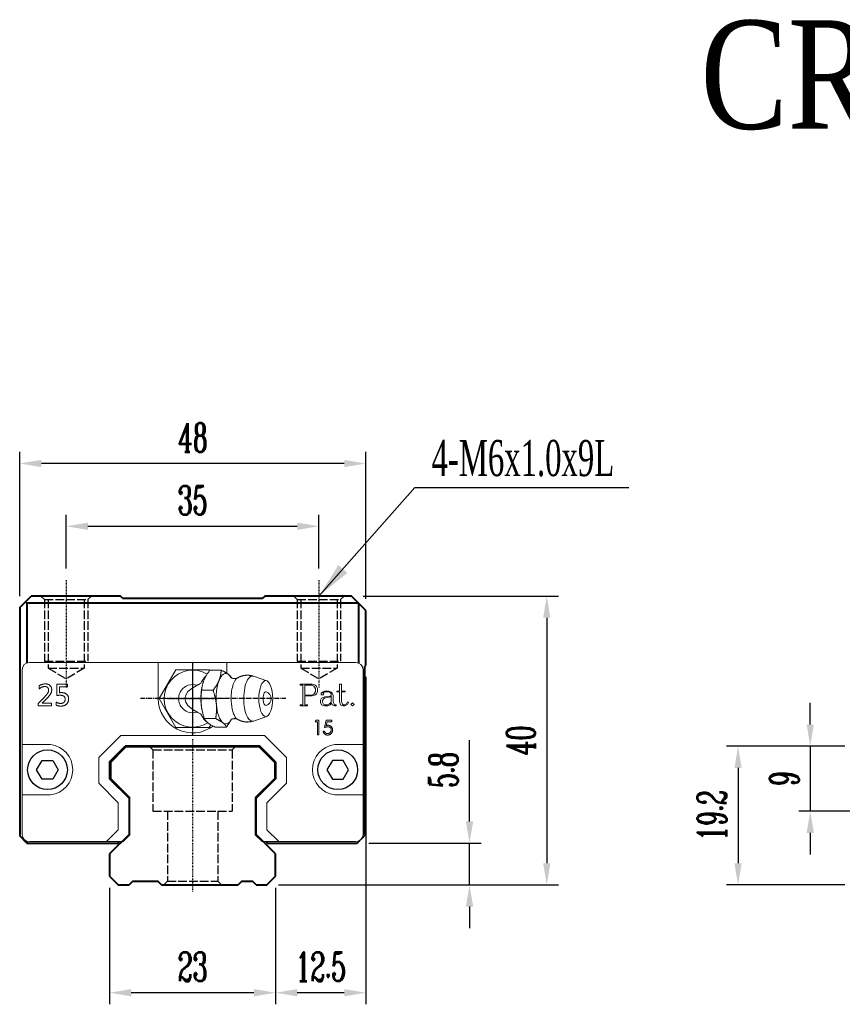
# Model space of a CAD drawing. Extents: x 54 to 390, y 113 to 249.
# Tile 1 of 2: x 54 to 168, y 113 to 249. Entities that reach past the tile are written whole.
import ezdxf

# ---------------------------------------------------------------- set-up
doc = ezdxf.new("R2010")
doc.units = 0
doc.header["$MEASUREMENT"] = 0
doc.header["$PDMODE"] = 2
doc.linetypes.add('ACAD_ISO02W100', pattern=[15, 12, -3])
doc.linetypes.add('CENTER', pattern=[0.95, 0.625, -0.125, 0.075, -0.125])
doc.layers.get('0').update_dxf_attribs({"linetype": 'CONTINUOUS'})
doc.layers.get('DEFPOINTS').update_dxf_attribs({"linetype": 'CONTINUOUS'})
for name, color, linetype, lineweight in [('CENTER', 1, 'CENTER', 25), ('DASH', 2, 'ACAD_ISO02W100', 25), ('DIM', 4, 'CONTINUOUS', 25), ('LINE', 7, 'CONTINUOUS', 40)]:
    doc.layers.add(name, color=color, linetype=linetype, lineweight=lineweight)
doc.layers.add('PV-CFD', color=7, linetype='CONTINUOUS')
doc.styles.get("Standard").update_dxf_attribs({"font": 'romanc.shx', "width": 0.6, "bigfont": 'chineset.shx'})
doc.styles.add('型式1', font='kaiu.ttf', dxfattribs={"width": 0.8})
doc.dimstyles.get("Standard").update_dxf_attribs({"dimscale": 3, "dimtxt": 1, "dimasz": 0.7, "dimexe": 0.3, "dimexo": 0.2, "dimgap": 0.3, "dimtad": 1, "dimdsep": 46, "dimtxsty": 'Standard', "dimcen": 0, "dimclrd": 256, "dimclre": 256, "dimclrt": 256, "dimadec": 0, "dimazin": 0, "dimtfac": 1, "dimtofl": 0, "dimtmove": 0, "dimatfit": 3, "dimfxl": 1, "dimtolj": 1, "dimtzin": 0, "dimlwd": -1, "dimlwe": -1, "dimarcsym": 0})
doc.dimstyles.new('STANDARD$0', dxfattribs={"dimscale": 3, "dimtxt": 1, "dimasz": 0.7, "dimexe": 0.3, "dimexo": 0.2, "dimgap": 0.3, "dimtad": 1, "dimdsep": 46, "dimtxsty": 'Standard', "dimcen": 0, "dimclrd": 256, "dimclre": 256, "dimclrt": 256, "dimadec": 0, "dimazin": 0, "dimtfac": 1, "dimtofl": 0, "dimtmove": 0, "dimatfit": 3, "dimfxl": 1, "dimtolj": 1, "dimtzin": 0, "dimlwd": -1, "dimlwe": -1, "dimarcsym": 0})

# ---------------------------------------------------------------- blocks, each defined once
blk = doc.blocks.new('*D29')
at = {"layer": 'DEFPOINTS', "color": 0, "transparency": 16777216}
for p in [(53.98, 187.92), (53.98, 167.97), (101.93, 167.57)]:
    blk.add_point(p, dxfattribs=at)
at = {"layer": 'DIM', "transparency": 16777216}
for p, q in [((53.98, 169.57), (53.98, 189.52)), ((101.93, 169.17), (101.93, 189.52)), ((98.93, 187.92), (56.98, 187.92))]:
    blk.add_line(p, q, dxfattribs=at)
for points in [[(56.98, 188.42), (56.98, 187.42), (53.98, 187.92)], [(98.93, 187.42), (98.93, 188.42), (101.93, 187.92)]]:
    blk.add_solid(points, dxfattribs=at)
at = {"layer": 'DIM', "transparency": 16777216, "insert": (77.96, 191.52), "char_height": 4, "attachment_point": 5}
blk.add_mtext('\\A1;48', dxfattribs=at)
blk = doc.blocks.new('*D30')
at = {"layer": 'DEFPOINTS', "color": 0, "transparency": 16777216}
for p in [(99.93, 169.57), (88.23, 129.57), (126.98, 129.57)]:
    blk.add_point(p, dxfattribs=at)
at = {"layer": 'DIM', "transparency": 16777216}
for p, q in [((101.53, 169.57), (128.58, 169.57)), ((126.98, 166.57), (126.98, 132.57)), ((89.83, 129.57), (128.58, 129.57))]:
    blk.add_line(p, q, dxfattribs=at)
for points in [[(127.48, 166.57), (126.48, 166.57), (126.98, 169.57)], [(126.48, 132.57), (127.48, 132.57), (126.98, 129.57)]]:
    blk.add_solid(points, dxfattribs=at)
at = {"layer": 'DIM', "transparency": 16777216, "insert": (123.38, 149.57), "char_height": 4, "attachment_point": 5, "rotation": 90}
blk.add_mtext('\\A1;40', dxfattribs=at)
blk = doc.blocks.new('*D31')
at = {"layer": 'DEFPOINTS', "color": 0, "transparency": 16777216}
for p in [(66.43, 130.77), (89.43, 130.77), (66.43, 114.64)]:
    blk.add_point(p, dxfattribs=at)
at = {"layer": 'DIM', "transparency": 16777216}
for p, q in [((66.43, 129.17), (66.43, 113.04)), ((89.43, 129.17), (89.43, 113.04)), ((86.43, 114.64), (69.43, 114.64))]:
    blk.add_line(p, q, dxfattribs=at)
for points in [[(69.43, 115.14), (69.43, 114.14), (66.43, 114.64)], [(86.43, 114.14), (86.43, 115.14), (89.43, 114.64)]]:
    blk.add_solid(points, dxfattribs=at)
at = {"layer": 'DIM', "transparency": 16777216, "insert": (77.93, 118.24), "char_height": 4, "attachment_point": 5}
blk.add_mtext('\\A1;23', dxfattribs=at)
blk = doc.blocks.new('*D32')
at = {"layer": 'DEFPOINTS', "color": 0, "transparency": 16777216}
for p in [(101.93, 159.97), (89.43, 130.77), (89.43, 114.64)]:
    blk.add_point(p, dxfattribs=at)
at = {"layer": 'DIM', "transparency": 16777216}
for p, q in [((101.93, 158.37), (101.93, 113.04)), ((89.43, 129.17), (89.43, 113.04)), ((98.93, 114.64), (92.43, 114.64))]:
    blk.add_line(p, q, dxfattribs=at)
for points in [[(92.43, 115.14), (92.43, 114.14), (89.43, 114.64)], [(98.93, 114.14), (98.93, 115.14), (101.93, 114.64)]]:
    blk.add_solid(points, dxfattribs=at)
at = {"layer": 'DIM', "transparency": 16777216, "insert": (95.68, 118.24), "char_height": 4, "attachment_point": 5}
blk.add_mtext('\\A1;12.5', dxfattribs=at)
blk = doc.blocks.new('*D33')
at = {"layer": 'DEFPOINTS', "color": 0, "transparency": 16777216}
for p in [(100.73, 135.37), (116.28, 135.37), (88.23, 129.57)]:
    blk.add_point(p, dxfattribs=at)
at = {"layer": 'DIM', "transparency": 16777216}
for p, q in [((116.28, 138.37), (116.28, 149.6)), ((102.33, 135.37), (117.88, 135.37)), ((116.28, 129.57), (116.28, 135.37)), ((89.83, 129.57), (117.88, 129.57)), ((116.28, 126.57), (116.28, 123.57))]:
    blk.add_line(p, q, dxfattribs=at)
for points in [[(115.78, 138.37), (116.78, 138.37), (116.28, 135.37)], [(116.78, 126.57), (115.78, 126.57), (116.28, 129.57)]]:
    blk.add_solid(points, dxfattribs=at)
at = {"layer": 'DIM', "transparency": 16777216, "insert": (112.68, 145.48), "char_height": 4, "attachment_point": 5, "rotation": 90}
blk.add_mtext('\\A1;5.8', dxfattribs=at)
blk = doc.blocks.new('*U28')
at = {"layer": 'PV-CFD', "lineweight": 0}
for p, q in [((0, 37.97, 2.52), (0, 38.35, 2.31)), ((0, 38.35, -2.31), (0, 34.35, -4.62)), ((0, 38.35, 2.31), (0, 38.35, -2.31)), ((0, 38.28, 3.1), (0, 38.28, 4.67)), ((0, 36.82, 10.26), (0, 37.45, 8.44)), ((0, 37.12, 1.62), (0, 37.12, 3.19)), ((0, 35.86, 1.29), (0, 36.2, 1.36)), ((0, 34.35, -4.62), (0, 30.35, -2.31)), ((0, 33.19, 1.26), (0, 33.19, 2.83)), ((0, 32.83, 1.29), (0, 32.5, 1.36)), ((0, 31.87, 10.26), (0, 31.24, 8.44)), ((0, 30.35, 2.31), (0, 30.44, 2.36)), ((0, 30.41, 2.38), (0, 30.41, 3.95)), ((0, 30.35, -2.31), (0, 30.35, 2.31))]:
    blk.add_line(p, q, dxfattribs=at)
at = {"layer": 'PV-CFD', "lineweight": 0, "extrusion": (1, 0, 0)}
for centre, radius, start, end in [((34.35, 0), 3.95, 149.2444, 32.1888), ((34.35, 0), 1.95, 161.7439, 18.2561), ((34.35, 9.86), 1, 18.9485, 161.0515)]:
    blk.add_arc(centre, radius, start, end, dxfattribs=at)
for centre, major_axis, start_param, end_param in [((0, 34.35, 4.59), (0, 3.5), 5.993405, 6.890651), ((0, 34.35, 4.59), (0, 3.5), 4.946208, 5.993405), ((0, 34.35, 8.28), (0, 3.13), 4.946208, 6.4146), ((0, 34.35, 1.95), (0, 3), 5.939273, 6.073367), ((0, 34.35, 6.46), (0, 2.94), 4.946208, 6.052618), ((0, 34.35, 6.78), (0, 0, -7.84), 5.617901, 6.94847), ((0, 34.35, 2.28), (0, 3), 4.946208, 5.242468), ((0, 34.35, 10.13), (0, 0.954), 4.946208, 6.413821), ((0, 34.35, 4.59), (0, 3.5), 3.89901, 4.946208), ((0, 34.35, 8.28), (0, 3.13), 3.010177, 4.946208), ((0, 34.35, 2.28), (0, 3), 4.18231, 4.946208), ((0, 34.35, 6.46), (0, 2.94), 3.37216, 4.946208), ((0, 34.35, 10.13), (0, 0.954), 3.010957, 4.946208), ((0, 34.35, 4.59), (0, 3.5), 2.851813, 3.89901), ((0, 34.35, 1.95), (0, 3), 3.294184, 3.485505), ((0, 34.35, 4.59), (0, 3.5), 2.534127, 2.851813)]:
    blk.add_ellipse(centre, major_axis=major_axis, ratio=0.382683, start_param=start_param, end_param=end_param, dxfattribs=at)
blk.add_ellipse((0, 34.35, 10.13), major_axis=(0, 2.5), ratio=0.382683, dxfattribs=at)
at = {"layer": 'PV-CFD', "lineweight": 0}
for points, weights in [([(0, 37.12, 1.62), (0, 37.7, 1.91), (0, 38.28, 3.1)], [1, 1.15470053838, 1]), ([(0, 37.21, 5.36), (0, 37.71, 5.11), (0, 38.28, 4.67)], [1.01402419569, 1.02867276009, 1]), ([(0, 38.28, 4.67), (0, 37.97, 4.55), (0, 37.7, 4.21)], [1, 1.0379548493, 1]), ([(0, 37.7, 4.21), (0, 37.43, 3.86), (0, 37.12, 3.19)], [1, 1.0379548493, 1]), ([(0, 33.19, 1.26), (0, 35.16, 0.99), (0, 37.12, 1.62)], [1, 1.15470053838, 1]), ([(0, 37.12, 3.19), (0, 36.07, 3.37), (0, 35.16, 3.29)], [1, 1.0379548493, 1]), ([(0, 35.16, 3.29), (0, 34.24, 3.2), (0, 33.19, 2.83)], [1, 1.0379548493, 1]), ([(0, 30.41, 2.38), (0, 31.8, 1.37), (0, 33.19, 1.26)], [1, 1.15470053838, 1]), ([(0, 33.19, 2.83), (0, 32.45, 3.41), (0, 31.8, 3.67)], [1, 1.0379548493, 1]), ([(0, 31.8, 3.67), (0, 31.16, 3.93), (0, 30.41, 3.95)], [1, 1.0379548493, 1]), ([(0, 30.99, 4.97), (0, 31.23, 5.28), (0, 31.5, 5.41)], [1, 1.03410419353, 1.00691998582]), ([(0, 30.41, 3.95), (0, 30.72, 4.63), (0, 30.99, 4.97)], [1, 1.0379548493, 1])]:
    blk.add_rational_spline(points, weights, degree=2, dxfattribs=at)
for points, degree, knots in [([(0, 37.6, 2), (0, 37.57, 1.93), (0, 37.51, 1.86), (0, 37.32, 1.67), (0, 37.18, 1.56), (0, 36.84, 1.34), (0, 36.67, 1.24), (0, 36.49, 1.15)], 3, [-0.376952, -0.376952, -0.376952, -0.376952, -0.3332983, -0.3332983, -0.2725144, -0.2725144, -0.2208054, -0.2208054, -0.2208054, -0.2208054]), ([(0, 37.2, 6.2), (0, 37.11, 5.93), (0, 37.15, 5.49), (0, 37.25, 5.31), (0, 37.25, 5.31)], 1, [6.0526182, 6.0526182, 6.2208966, 6.4270338, 6.6227252, 6.6621051, 6.6621051]), ([(0, 36.2, 0.61), (0, 36.26, 0.75), (0, 36.33, 0.88), (0, 36.43, 1.06), (0, 36.46, 1.1), (0, 36.49, 1.15)], 3, [11.3039891, 11.3039891, 11.3039891, 11.3039891, 11.9795988, 11.9795988, 12.2175428, 12.2175428, 12.2175428, 12.2175428]), ([(0, 32.2, 1.15), (0, 32.29, 1), (0, 32.37, 0.86), (0, 32.45, 0.7), (0, 32.47, 0.66), (0, 32.49, 0.61)], 3, [2.7906963, 2.7906963, 2.7906963, 2.7906963, 3.3884522, 3.3884522, 3.630674, 3.630674, 3.630674, 3.630674]), ([(0, 32.2, 1.15), (0, 32.09, 1.21), (0, 31.98, 1.27), (0, 31.68, 1.45), (0, 31.51, 1.56), (0, 31.28, 1.75), (0, 31.21, 1.83), (0, 31.15, 1.9)], 3, [-0.2711885, -0.2711885, -0.2711885, -0.2711885, -0.2312899, -0.2312899, -0.1556643, -0.1556643, -0.1016902, -0.1016902, -0.1016902, -0.1016902]), ([(0, 31.44, 5.31), (0, 31.48, 5.37), (0, 31.58, 5.63), (0, 31.55, 6.07), (0, 31.49, 6.2)], 1, [2.7626728, 2.7626728, 2.9024238, 3.0689854, 3.2751226, 3.3721597, 3.3721597])]:
    blk.add_open_spline(points, degree=degree, knots=knots, dxfattribs=at)
for points in [[(0, 37.2, 6.2), (0, 37.39, 6.57), (0, 37.53, 7.01), (0, 37.59, 7.49), (0, 37.56, 7.98), (0, 37.45, 8.44)], [(0, 31.24, 8.44), (0, 31.13, 7.98), (0, 31.1, 7.49), (0, 31.16, 7.01), (0, 31.3, 6.57), (0, 31.49, 6.2)]]:
    blk.add_open_spline(points, degree=1, dxfattribs=at)
blk = doc.blocks.new('SW_CENTERMARKSYMBOL_2')
at = {"color": 0, "linetype": 'Continuous', "lineweight": 0}
for p, q in [((0, 2.5), (0, 4.45)), ((0, 0), (0, 2.5)), ((-2.5, 0), (-4.45, 0)), ((0, 0), (-2.5, 0)), ((0, 0), (0, -2.5)), ((0, 0), (2.5, 0)), ((2.5, 0), (4.45, 0)), ((0, -2.5), (0, -4.45))]:
    blk.add_line(p, q, dxfattribs=at)
blk = doc.blocks.new('*D37')
at = {"layer": 'DEFPOINTS', "color": 0, "transparency": 16777216}
for p in [(169.87, 148.77), (153.47, 129.57), (169.87, 129.57)]:
    blk.add_point(p, dxfattribs=at)
at = {"layer": 'DIM', "transparency": 16777216}
for p, q in [((168.27, 148.77), (151.87, 148.77)), ((153.47, 145.77), (153.47, 132.57)), ((168.27, 129.57), (151.87, 129.57))]:
    blk.add_line(p, q, dxfattribs=at)
for points in [[(153.97, 145.77), (152.97, 145.77), (153.47, 148.77)], [(152.97, 132.57), (153.97, 132.57), (153.47, 129.57)]]:
    blk.add_solid(points, dxfattribs=at)
at = {"layer": 'DIM', "transparency": 16777216, "insert": (149.87, 139.17), "char_height": 4, "attachment_point": 5, "rotation": 90}
blk.add_mtext('\\A1;19.2', dxfattribs=at)
blk = doc.blocks.new('*D38')
at = {"layer": 'DEFPOINTS', "color": 0, "transparency": 16777216}
for p in [(169.87, 148.77), (163.47, 139.77), (184.37, 139.77)]:
    blk.add_point(p, dxfattribs=at)
at = {"layer": 'DIM', "transparency": 16777216}
for p, q in [((163.47, 151.77), (163.47, 154.77)), ((168.27, 148.77), (161.87, 148.77)), ((163.47, 148.77), (163.47, 139.77)), ((182.77, 139.77), (161.87, 139.77)), ((163.47, 136.77), (163.47, 133.77))]:
    blk.add_line(p, q, dxfattribs=at)
for points in [[(162.97, 151.77), (163.97, 151.77), (163.47, 148.77)], [(163.97, 136.77), (162.97, 136.77), (163.47, 139.77)]]:
    blk.add_solid(points, dxfattribs=at)
at = {"layer": 'DIM', "transparency": 16777216, "insert": (159.87, 144.27), "char_height": 4, "attachment_point": 5, "rotation": 90}
blk.add_mtext('\\A1;9', dxfattribs=at)
blk = doc.blocks.new('*D39')
at = {"layer": 'DEFPOINTS', "color": 0, "transparency": 16777216}
for p in [(95.43, 179.23), (60.43, 171.78), (95.43, 171.78)]:
    blk.add_point(p, dxfattribs=at)
at = {"layer": 'DIM', "transparency": 16777216}
for p, q in [((60.43, 173.38), (60.43, 180.83)), ((95.43, 173.38), (95.43, 180.83)), ((63.43, 179.23), (92.43, 179.23))]:
    blk.add_line(p, q, dxfattribs=at)
for points in [[(63.43, 179.73), (63.43, 178.73), (60.43, 179.23)], [(92.43, 178.73), (92.43, 179.73), (95.43, 179.23)]]:
    blk.add_solid(points, dxfattribs=at)
at = {"layer": 'DIM', "transparency": 16777216, "insert": (77.93, 182.83), "char_height": 4, "attachment_point": 5}
blk.add_mtext('\\A1;35', dxfattribs=at)

msp = doc.modelspace()

# ---------------------------------------------------------------- linework, layer by layer
at = {"color": 7, "linetype": 'Continuous', "lineweight": 15}
for p, q in [((55.3299, 160.3673), (73.1799, 160.3673)), ((73.1799, 155.3673), (73.1799, 160.3673)), ((73.1799, 160.3673), (82.6799, 160.3673)), ((82.6799, 160.3673), (100.5299, 160.3673)), ((82.6799, 160.3673), (82.6799, 158.8773)), ((54.3299, 136.5673), (54.3299, 159.3673)), ((101.5299, 159.3673), (101.5299, 136.5673)), ((56.6958, 156.6996), (56.6958, 157.1386)), ((59.1104, 157.3673), (60.6104, 157.3673)), ((59.1104, 155.8015), (59.1104, 157.3673)), ((59.5128, 157.0014), (59.5128, 156.1868)), ((60.6104, 157.0014), (59.5128, 157.0014)), ((60.6104, 157.3673), (60.6104, 157.0014)), ((92.8134, 157.3673), (94.4827, 157.3673)), ((92.8134, 157.2312), (92.8134, 157.3673)), ((93.1884, 157.2312), (92.8134, 157.2312)), ((93.1884, 154.5033), (93.1884, 157.2312)), ((93.4811, 157.2169), (93.4811, 155.8604)), ((94.4506, 157.2169), (93.4811, 157.2169)), ((94.6982, 157.0929), (94.4506, 157.2169)), ((94.4827, 157.3673), (94.9314, 157.2146)), ((94.8199, 156.9717), (94.6982, 157.0929)), ((94.9445, 156.7253), (94.8199, 156.9717)), ((94.9314, 157.2146), (95.0943, 157.0552)), ((95.0943, 157.0552), (95.2372, 156.7608)), ((98.2702, 157.3673), (98.5628, 157.3673)), ((98.2702, 156.4161), (98.2702, 157.3673)), ((98.5628, 157.3673), (98.5628, 156.4161)), ((56.5494, 154.7103), (57.4126, 155.5763)), ((93.4811, 155.8604), (94.4512, 155.8604)), ((93.4811, 155.7318), (93.4811, 154.5033)), ((94.4804, 155.7318), (93.4811, 155.7318)), ((94.4512, 155.8604), (94.6976, 155.9839)), ((94.9291, 155.8839), (94.4804, 155.7318)), ((94.6976, 155.9839), (94.8194, 156.1051)), ((94.8194, 156.1051), (94.9445, 156.352)), ((95.0943, 156.0445), (94.9291, 155.8839)), ((94.9445, 156.352), (94.9445, 156.7253)), ((95.2372, 156.3372), (95.0943, 156.0445)), ((95.2372, 156.7608), (95.2372, 156.3372)), ((95.6195, 155.1356), (95.7745, 155.4483)), ((95.7419, 156.1028), (95.9054, 156.2703)), ((95.7419, 155.8701), (95.7419, 156.1028)), ((96.0489, 155.8701), (95.7419, 155.8701)), ((95.7745, 155.4483), (96.2181, 155.5957)), ((95.9054, 156.2703), (96.2021, 156.4161)), ((96.0226, 156.164), (95.9695, 156.1131)), ((95.9695, 156.1131), (96.0489, 156.1131)), ((96.2546, 156.2817), (96.0226, 156.164)), ((96.2644, 155.4557), (96.034, 155.3448)), ((96.0489, 156.1131), (96.0489, 155.8701)), ((96.2021, 156.4161), (96.7948, 156.4161)), ((96.2181, 155.5957), (97.0172, 155.7266)), ((96.7554, 156.2817), (96.2546, 156.2817)), ((97.1098, 155.598), (96.2644, 155.4557)), ((97.0075, 156.1542), (96.7554, 156.2817)), ((96.7948, 156.4161), (97.111, 156.26)), ((97.1195, 156.0462), (97.0075, 156.1542)), ((97.0172, 155.7266), (97.1195, 155.8278)), ((97.1195, 155.6815), (97.1098, 155.598)), ((97.111, 156.26), (97.2676, 156.1034)), ((97.1195, 155.8278), (97.1195, 156.0462)), ((97.1195, 154.8698), (97.1195, 155.6815)), ((97.2676, 156.1034), (97.4122, 155.8095)), ((97.4122, 155.8095), (97.4122, 154.8537)), ((97.8952, 156.4161), (98.2702, 156.4161)), ((97.8952, 156.2817), (97.8952, 156.4161)), ((98.2702, 156.2817), (97.8952, 156.2817)), ((98.2702, 154.9704), (98.2702, 156.2817)), ((98.5628, 156.4161), (99.0739, 156.4161)), ((98.5628, 156.2817), (98.5628, 154.9824)), ((99.0739, 156.2817), (98.5628, 156.2817)), ((99.0739, 156.4161), (99.0739, 156.2817)), ((56.5494, 154.3673), (56.5494, 154.7103)), ((58.3787, 154.3673), (56.5494, 154.3673)), ((57.7424, 155.3797), (57.0982, 154.7331)), ((57.0982, 154.7331), (57.0982, 154.7246)), ((57.0982, 154.7246), (58.3787, 154.7246)), ((58.3787, 154.7246), (58.3787, 154.3673)), ((59.0372, 154.4496), (59.0372, 154.8886)), ((92.8134, 154.3673), (92.8134, 154.5033)), ((92.8134, 154.5033), (93.1884, 154.5033)), ((93.8578, 154.3673), (92.8134, 154.3673)), ((93.4811, 154.5033), (93.8578, 154.5033)), ((93.8578, 154.5033), (93.8578, 154.3673)), ((95.6195, 154.8274), (95.6195, 155.1356)), ((95.7733, 154.5148), (95.6195, 154.8274)), ((96.2163, 154.3673), (95.7733, 154.5148)), ((96.034, 155.3448), (95.9122, 155.1076)), ((95.9122, 155.1076), (95.9122, 154.8509)), ((95.9122, 154.8509), (96.0346, 154.6097)), ((96.0346, 154.6097), (96.2529, 154.5028)), ((96.6651, 154.3673), (96.2163, 154.3673)), ((96.2529, 154.5028), (96.6188, 154.5028)), ((96.6188, 154.5028), (96.8697, 154.6274)), ((96.9789, 154.5233), (96.6651, 154.3673)), ((96.8697, 154.6274), (97.1195, 154.8698)), ((97.1636, 154.7514), (96.9789, 154.5233)), ((97.2562, 154.5205), (97.1636, 154.7514)), ((97.5586, 154.3673), (97.2562, 154.5205)), ((97.4122, 154.8537), (97.5408, 154.5988)), ((97.5408, 154.5988), (97.6329, 154.5033)), ((97.7889, 154.3673), (97.5586, 154.3673)), ((97.6329, 154.5033), (97.7889, 154.5033)), ((97.7889, 154.5033), (97.7889, 154.3673)), ((98.4051, 154.5233), (98.2702, 154.9704)), ((98.7126, 154.3673), (98.4051, 154.5233)), ((98.5628, 154.9824), (98.6892, 154.5948)), ((98.6892, 154.5948), (98.7818, 154.5033)), ((99.0333, 154.3673), (98.7126, 154.3673)), ((98.7818, 154.5033), (98.9847, 154.5033)), ((98.9847, 154.5033), (99.2208, 154.6217)), ((99.3609, 154.5325), (99.0333, 154.3673)), ((99.2208, 154.6217), (99.37, 154.8983)), ((99.5095, 154.8366), (99.3609, 154.5325)), ((99.37, 154.8983), (99.5095, 154.8366)), ((99.8243, 154.5668), (100.0507, 154.7697)), ((100.0507, 154.3673), (99.8243, 154.5668)), ((100.0507, 154.7697), (100.2897, 154.5668)), ((100.2897, 154.5668), (100.0507, 154.3673)), ((94.9145, 152.1621), (95.0319, 152.3673)), ((95.2222, 152.1621), (94.9145, 152.1621)), ((95.0319, 152.3673), (95.4017, 152.3673)), ((95.2222, 150.3673), (95.2222, 152.1621)), ((95.4017, 152.3673), (95.4017, 150.3673)), ((96.2068, 151.3673), (96.412, 152.3673)), ((96.412, 152.3673), (97.2325, 152.3673)), ((96.5522, 152.1621), (96.4444, 151.6361)), ((97.2325, 152.1621), (96.5522, 152.1621)), ((97.2325, 152.3673), (97.2325, 152.1621)), ((64.9299, 147.2116), (67.9856, 150.2673)), ((67.9856, 150.2673), (87.8742, 150.2673)), ((87.8742, 150.2673), (90.9299, 147.2116)), ((95.4017, 150.3673), (95.2222, 150.3673)), ((96.0017, 150.8801), (96.1812, 150.8801)), ((58.2475, 148.9919), (54.3299, 148.9919)), ((87.2032, 148.6473), (68.6566, 148.6473)), ((97.6123, 148.9919), (101.5299, 148.9919)), ((64.9299, 143.646), (64.9299, 147.2116)), ((90.9299, 147.2116), (90.9299, 143.646)), ((67.6299, 140.946), (64.9299, 143.646)), ((90.9299, 143.646), (88.2299, 140.946)), ((58.2475, 142.0419), (54.3299, 142.0419)), ((97.6123, 142.0419), (101.5299, 142.0419)), ((67.6299, 137.1886), (67.6299, 140.946)), ((69.2499, 141.617), (69.2499, 136.5176)), ((86.6099, 136.5176), (86.6099, 141.617)), ((88.2299, 140.946), (88.2299, 137.1886)), ((66.0086, 135.5673), (67.6299, 137.1886)), ((69.2499, 136.5176), (68.2996, 135.5673)), ((87.5602, 135.5673), (86.6099, 136.5176)), ((89.8512, 135.5673), (88.2299, 137.1886)), ((63.8873, 135.5673), (55.3299, 135.5673)), ((66.0086, 135.5673), (63.8873, 135.5673)), ((67.0693, 135.5673), (66.0086, 135.5673)), ((67.0693, 135.5673), (68.2996, 135.5673)), ((68.0168, 135.5673), (67.5925, 135.5673)), ((87.5602, 135.5673), (88.7906, 135.5673)), ((88.2673, 135.5673), (87.843, 135.5673)), ((89.8512, 135.5673), (88.7906, 135.5673)), ((91.9726, 135.5673), (89.8512, 135.5673)), ((100.5299, 135.5673), (91.9726, 135.5673))]:
    msp.add_line(p, q, dxfattribs=at)
at = {"flags": 128}
for points in [[(58.5799, 146.8159), (59.3299, 145.5169), (58.5799, 144.2179), (57.0799, 144.2179), (56.3299, 145.5169), (57.0799, 146.8159)], [(97.2799, 146.8159), (96.5299, 145.5169), (97.2799, 144.2179), (98.7799, 144.2179), (99.5299, 145.5169), (98.7799, 146.8159)]]:
    msp.add_lwpolyline(points, close=True, dxfattribs=at)
for centre in [(57.8299, 145.5169), (98.0299, 145.5169)]:
    msp.add_circle(centre, 2.75)
at = {"color": 7, "linetype": 'Continuous', "lineweight": 15}
for centre, radius, start, end in [((55.3299, 159.3673), 1, 90, 180), ((100.5299, 159.3673), 1, 0, 90), ((77.9299, 155.3673), 4.75, 180, 306.882606), ((57.8299, 145.5169), 3.5, 276.852238, 83.147762), ((98.0299, 145.5169), 3.5, 96.852238, 263.147762), ((55.3299, 136.5673), 1, 180, 270), ((100.5299, 136.5673), 1, 270, 0)]:
    msp.add_arc(centre, radius, start, end, dxfattribs=at)
for points, knots in [([(56.6958, 157.1386), (56.7261, 157.1599), (56.7863, 157.2023), (56.8824, 157.2556), (56.981, 157.3021), (57.0836, 157.3388), (57.1892, 157.3684), (57.2982, 157.3886), (57.4106, 157.4018), (57.4867, 157.4032), (57.5252, 157.4039)], [0, 0, 0, 0, 0.12544789, 0.24909582, 0.37148998, 0.49436279, 0.61755875, 0.74233115, 0.86958788, 1, 1, 1, 1]), ([(57.4515, 157.038), (57.4188, 157.0371), (57.3533, 157.0352), (57.256, 157.0183), (57.1596, 156.992), (57.0645, 156.9543), (56.9697, 156.9068), (56.8766, 156.8479), (56.7839, 156.7793), (56.7256, 156.7266), (56.6958, 156.6996)], [0, 0, 0, 0, 0.115388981, 0.231488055, 0.348213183, 0.468343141, 0.592804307, 0.722375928, 0.857686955, 1, 1, 1, 1]), ([(57.9763, 156.5332), (57.9757, 156.5536), (57.9747, 156.5932), (57.9693, 156.6506), (57.9589, 156.7039), (57.9448, 156.7537), (57.9259, 156.7992), (57.9035, 156.8412), (57.8766, 156.8787), (57.8458, 156.9126), (57.8108, 156.9425), (57.7711, 156.968), (57.7279, 156.99), (57.6805, 157.0077), (57.629, 157.0213), (57.5733, 157.0307), (57.5138, 157.0374), (57.4727, 157.0378), (57.4515, 157.038)], [0, 0, 0, 0, 0.07326888, 0.14203796, 0.20685681, 0.26814077, 0.3273575, 0.38338896, 0.43883236, 0.49259501, 0.54744406, 0.60381294, 0.66134522, 0.72133184, 0.78506894, 0.85245555, 0.92401742, 1, 1, 1, 1]), ([(57.5252, 157.4039), (57.5582, 157.4032), (57.6228, 157.402), (57.7171, 157.3915), (57.8064, 157.3747), (57.89, 157.3498), (57.9691, 157.3191), (58.0427, 157.2807), (58.1116, 157.2359), (58.1742, 157.1838), (58.231, 157.1262), (58.2804, 157.0629), (58.3226, 156.9946), (58.3561, 156.9206), (58.3833, 156.8422), (58.4021, 156.7585), (58.4128, 156.6698), (58.4144, 156.6089), (58.4153, 156.5778)], [0, 0, 0, 0, 0.07208795, 0.1412087, 0.20695527, 0.27033811, 0.33166278, 0.39219761, 0.45145116, 0.51090341, 0.56980028, 0.62794741, 0.6860856, 0.74478042, 0.80509712, 0.86702543, 0.93205723, 1, 1, 1, 1]), ([(57.4126, 155.5763), (57.4359, 155.5999), (57.4815, 155.6458), (57.5465, 155.7142), (57.6069, 155.7803), (57.6626, 155.8439), (57.7136, 155.9051), (57.7597, 155.9638), (57.8012, 156.0199), (57.8385, 156.0742), (57.871, 156.1279), (57.899, 156.1823), (57.9232, 156.2378), (57.9427, 156.2946), (57.9575, 156.3527), (57.9684, 156.4119), (57.9748, 156.4723), (57.9758, 156.5128), (57.9763, 156.5332)], [0, 0, 0, 0, 0.08706234, 0.16990221, 0.24784066, 0.32232468, 0.39198102, 0.45685973, 0.5184221, 0.57533736, 0.62966998, 0.68316865, 0.73607171, 0.7884609, 0.84065849, 0.89357101, 0.94641011, 1, 1, 1, 1]), ([(58.4153, 156.5778), (58.4148, 156.5548), (58.4139, 156.5085), (58.4071, 156.4393), (58.3945, 156.3704), (58.379, 156.3012), (58.3574, 156.2325), (58.3319, 156.1636), (58.3005, 156.0952), (58.2658, 156.0257), (58.2236, 155.9556), (58.1762, 155.8821), (58.1213, 155.8056), (58.0587, 155.7265), (57.99, 155.6438), (57.9139, 155.5583), (57.8309, 155.4696), (57.7725, 155.4102), (57.7424, 155.3797)], [0, 0, 0, 0, 0.04902727, 0.09826816, 0.14760221, 0.19789756, 0.24875064, 0.3006507, 0.35393988, 0.40845365, 0.46582133, 0.5276004, 0.5943542, 0.6658872, 0.74179586, 0.82297956, 0.90893286, 1, 1, 1, 1]), ([(59.5774, 155.8307), (59.563, 155.8305), (59.5325, 155.8302), (59.4846, 155.8291), (59.4324, 155.8268), (59.376, 155.8232), (59.3154, 155.8194), (59.2508, 155.814), (59.182, 155.8085), (59.1348, 155.8039), (59.1104, 155.8015)], [0, 0, 0, 0, 0.09281933, 0.19542931, 0.30666593, 0.42778669, 0.55751597, 0.69594871, 0.84300082, 1, 1, 1, 1]), ([(59.5128, 156.1868), (59.5389, 156.1881), (59.5879, 156.1906), (59.6561, 156.1944), (59.714, 156.1961), (59.7491, 156.1964), (59.7649, 156.1965)], [0, 0, 0, 0, 0.31079561, 0.58301032, 0.81193943, 1, 1, 1, 1]), ([(60.2811, 155.2768), (60.2806, 155.2991), (60.2794, 155.3425), (60.2715, 155.4056), (60.2578, 155.4644), (60.2384, 155.5189), (60.2138, 155.5692), (60.1831, 155.6148), (60.1468, 155.6561), (60.1055, 155.6935), (60.0586, 155.7265), (60.0058, 155.7543), (59.9476, 155.7776), (59.8842, 155.7971), (59.8153, 155.8123), (59.7408, 155.8232), (59.661, 155.8293), (59.6058, 155.8302), (59.5774, 155.8307)], [0, 0, 0, 0, 0.06543001, 0.12738507, 0.18593092, 0.24230638, 0.29652822, 0.34968017, 0.40313373, 0.45732965, 0.51266841, 0.57090685, 0.63180999, 0.69613815, 0.76540602, 0.8382586, 0.9167206, 1, 1, 1, 1]), ([(59.7649, 156.1965), (59.8021, 156.196), (59.8746, 156.195), (59.9802, 156.183), (60.0801, 156.1651), (60.1741, 156.1395), (60.2622, 156.1062), (60.3441, 156.0655), (60.4205, 156.0179), (60.4899, 155.9623), (60.553, 155.9009), (60.6078, 155.8329), (60.6537, 155.7591), (60.6917, 155.6798), (60.7209, 155.5944), (60.7418, 155.5034), (60.7547, 155.4067), (60.7561, 155.3404), (60.7567, 155.3065)], [0, 0, 0, 0, 0.07392253, 0.14405274, 0.21108886, 0.27552706, 0.33752615, 0.39802145, 0.45710357, 0.51616138, 0.57457263, 0.63197352, 0.68916769, 0.74712986, 0.80644481, 0.86830131, 0.93250178, 1, 1, 1, 1]), ([(59.0372, 154.8886), (59.062, 154.8732), (59.1107, 154.8428), (59.1867, 154.8042), (59.2626, 154.7706), (59.3394, 154.744), (59.4163, 154.7223), (59.4937, 154.7078), (59.5717, 154.698), (59.6239, 154.697), (59.65, 154.6965)], [0, 0, 0, 0, 0.13429798, 0.26465295, 0.39203258, 0.51669688, 0.63873703, 0.75943095, 0.8796482, 1, 1, 1, 1]), ([(59.6832, 154.3307), (59.6493, 154.3309), (59.5834, 154.3314), (59.4877, 154.3375), (59.398, 154.3461), (59.3143, 154.3595), (59.2363, 154.3757), (59.1643, 154.3964), (59.0979, 154.4199), (59.0571, 154.4399), (59.0372, 154.4496)], [0, 0, 0, 0, 0.15355772, 0.29786349, 0.43398703, 0.56147407, 0.68141973, 0.79445147, 0.90005449, 1, 1, 1, 1]), ([(59.65, 154.6965), (59.6729, 154.6969), (59.7177, 154.6977), (59.7831, 154.7052), (59.845, 154.7178), (59.9037, 154.7351), (59.9594, 154.7566), (60.0118, 154.7836), (60.0605, 154.816), (60.1063, 154.8522), (60.1471, 154.8933), (60.1832, 154.9378), (60.2134, 154.9858), (60.2383, 155.0374), (60.2578, 155.0924), (60.2713, 155.1508), (60.2795, 155.2127), (60.2806, 155.255), (60.2811, 155.2768)], [0, 0, 0, 0, 0.07105885, 0.13896454, 0.20419466, 0.26711801, 0.32877334, 0.38938882, 0.44963043, 0.51026324, 0.5705252, 0.62903245, 0.68781444, 0.74631272, 0.8065863, 0.86860133, 0.93246671, 1, 1, 1, 1]), ([(60.7567, 155.3065), (60.7559, 155.2702), (60.7543, 155.1994), (60.7402, 155.0958), (60.7177, 154.9978), (60.6853, 154.9055), (60.6443, 154.8188), (60.5933, 154.7381), (60.5336, 154.6629), (60.4649, 154.594), (60.3891, 154.5316), (60.3063, 154.4776), (60.2172, 154.4325), (60.1221, 154.395), (60.021, 154.366), (59.9137, 154.3456), (59.8005, 154.3327), (59.7229, 154.3314), (59.6832, 154.3307)], [0, 0, 0, 0, 0.06641242, 0.12983006, 0.1911604, 0.25036075, 0.30878239, 0.36653107, 0.42494436, 0.48445805, 0.54451134, 0.60456665, 0.66532257, 0.72725548, 0.79158392, 0.85774612, 0.92731911, 1, 1, 1, 1]), ([(96.6475, 151.4698), (96.632, 151.4695), (96.6, 151.4688), (96.5509, 151.4638), (96.4993, 151.4556), (96.4454, 151.4444), (96.3891, 151.4298), (96.3304, 151.4123), (96.2692, 151.3913), (96.228, 151.3754), (96.2068, 151.3673)], [0, 0, 0, 0, 0.102203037, 0.211023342, 0.325099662, 0.446502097, 0.573787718, 0.70890071, 0.850357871, 1, 1, 1, 1]), ([(96.4444, 151.6361), (96.4656, 151.642), (96.5066, 151.6533), (96.5672, 151.6659), (96.6246, 151.6734), (96.6619, 151.6745), (96.68, 151.675)], [0, 0, 0, 0, 0.275068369, 0.53290146, 0.77397346, 1, 1, 1, 1]), ([(97.1299, 151.0283), (97.1295, 151.0444), (97.1288, 151.0758), (97.1228, 151.1217), (97.1123, 151.1652), (97.0978, 151.2064), (97.0793, 151.2454), (97.0568, 151.2822), (97.0297, 151.3163), (96.9988, 151.3478), (96.965, 151.3769), (96.9276, 151.4016), (96.8874, 151.4225), (96.845, 151.4404), (96.7993, 151.4534), (96.7512, 151.4631), (96.7003, 151.4687), (96.6654, 151.4694), (96.6475, 151.4698)], [0, 0, 0, 0, 0.065351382, 0.127916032, 0.188360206, 0.247216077, 0.305630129, 0.36376984, 0.422660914, 0.482687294, 0.543300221, 0.604117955, 0.664964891, 0.727413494, 0.791467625, 0.858055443, 0.927036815, 1, 1, 1, 1]), ([(96.68, 151.675), (96.7023, 151.6745), (96.7462, 151.6735), (96.8105, 151.6644), (96.8718, 151.65), (96.9301, 151.63), (96.9855, 151.6043), (97.0374, 151.5723), (97.0866, 151.5348), (97.1323, 151.4917), (97.1737, 151.4444), (97.2102, 151.3934), (97.2411, 151.3394), (97.266, 151.2818), (97.2859, 151.2213), (97.2991, 151.1571), (97.3079, 151.09), (97.3089, 151.0441), (97.3094, 151.0207)], [0, 0, 0, 0, 0.06580765, 0.12939427, 0.19089406, 0.25128107, 0.31081496, 0.37037099, 0.43076826, 0.49288125, 0.55510395, 0.61606705, 0.67725603, 0.73825981, 0.80076213, 0.86477758, 0.93104529, 1, 1, 1, 1]), ([(96.6119, 150.316), (96.592, 150.3164), (96.5527, 150.3172), (96.4953, 150.3253), (96.44, 150.3369), (96.3874, 150.3544), (96.3369, 150.3764), (96.2892, 150.4041), (96.2432, 150.4355), (96.2006, 150.4726), (96.1611, 150.5131), (96.1257, 150.5571), (96.0942, 150.6038), (96.0671, 150.6534), (96.0439, 150.7059), (96.0257, 150.7614), (96.0111, 150.8196), (96.0049, 150.8597), (96.0017, 150.8801)], [0, 0, 0, 0, 0.065421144, 0.128708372, 0.190236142, 0.250724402, 0.310637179, 0.370766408, 0.431614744, 0.493522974, 0.555883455, 0.617342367, 0.678668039, 0.74071136, 0.802985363, 0.86680258, 0.932347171, 1, 1, 1, 1]), ([(96.1812, 150.8801), (96.1856, 150.861), (96.1941, 150.8244), (96.2127, 150.7729), (96.2355, 150.727), (96.2626, 150.6861), (96.2949, 150.6504), (96.3318, 150.6186), (96.3731, 150.59), (96.4191, 150.5661), (96.4675, 150.5457), (96.5183, 150.5321), (96.5699, 150.5226), (96.6048, 150.5216), (96.6223, 150.5211)], [0, 0, 0, 0, 0.09468725, 0.18199416, 0.26437695, 0.34217986, 0.41861761, 0.49650908, 0.57736909, 0.66151059, 0.74673255, 0.83125798, 0.91520562, 1, 1, 1, 1]), ([(97.3094, 151.0207), (97.309, 151.0044), (97.3083, 150.972), (97.3044, 150.924), (97.297, 150.8769), (97.2871, 150.8308), (97.2742, 150.7859), (97.2586, 150.7419), (97.2395, 150.6992), (97.2186, 150.6573), (97.195, 150.6172), (97.1689, 150.5796), (97.1413, 150.5442), (97.1115, 150.5111), (97.0794, 150.4807), (97.0453, 150.4527), (97.0095, 150.4267), (96.9714, 150.4038), (96.9319, 150.3826), (96.8904, 150.3653), (96.8478, 150.3498), (96.8036, 150.3375), (96.7579, 150.3278), (96.7104, 150.3212), (96.6617, 150.3164), (96.6286, 150.3161), (96.6119, 150.316)], [0, 0, 0, 0, 0.04401447, 0.08743412, 0.1301184, 0.17255369, 0.21455476, 0.25629809, 0.29843823, 0.340849, 0.38271519, 0.42392405, 0.46424624, 0.50407367, 0.54386191, 0.58356672, 0.62309432, 0.66322906, 0.70355126, 0.74393789, 0.78454125, 0.82575011, 0.86775736, 0.91074516, 0.95491445, 1, 1, 1, 1]), ([(96.6223, 150.5211), (96.6394, 150.5216), (96.6731, 150.5225), (96.7227, 150.5296), (96.7706, 150.5406), (96.8163, 150.557), (96.8607, 150.5769), (96.9025, 150.6024), (96.943, 150.6318), (96.9809, 150.6655), (97.0157, 150.7026), (97.0464, 150.7423), (97.072, 150.7847), (97.0936, 150.829), (97.1099, 150.8756), (97.1216, 150.9245), (97.1285, 150.9757), (97.1294, 151.0105), (97.1299, 151.0283)], [0, 0, 0, 0, 0.064207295, 0.12642469, 0.187680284, 0.248216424, 0.30830506, 0.369660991, 0.431698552, 0.495946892, 0.559758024, 0.622295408, 0.683910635, 0.745092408, 0.806740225, 0.869086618, 0.933290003, 1, 1, 1, 1])]:
    msp.add_open_spline(points, degree=3, knots=knots, dxfattribs=at)
at = {"layer": 'CENTER', "ltscale": 0.1}
for p, q in [((60.4299, 171.7816), (60.4299, 156.8734)), ((95.4299, 171.7816), (95.4299, 156.8734)), ((77.9299, 158.8673), (77.9299, 151.8673)), ((74.4299, 155.3673), (81.4299, 155.3673)), ((77.9299, 149.7673), (77.9299, 128.5673))]:
    msp.add_line(p, q, dxfattribs=at)
at = {"layer": 'CENTER'}
for p, q in [((77.9299, 160.3548), (77.9299, 150.216)), ((90.849, 155.3673), (70.7096, 155.3673))]:
    msp.add_line(p, q, dxfattribs=at)
at = {"layer": 'DASH', "ltscale": 0.1}
for p, q in [((56.9299, 169.5673), (57.4299, 169.0673)), ((57.4299, 169.0673), (57.4299, 160.5673)), ((57.4299, 169.0673), (63.4299, 169.0673)), ((57.9299, 169.0673), (57.9299, 159.5673)), ((62.9299, 169.0673), (62.9299, 159.5673)), ((63.9299, 169.5673), (63.4299, 169.0673)), ((63.4299, 169.0673), (63.4299, 160.5673)), ((91.9299, 169.5673), (92.4299, 169.0673)), ((92.4299, 169.0673), (92.4299, 160.5673)), ((92.4299, 169.0673), (98.4299, 169.0673)), ((92.9299, 169.0673), (92.9299, 159.5673)), ((97.9299, 169.0673), (97.9299, 159.5673)), ((98.9299, 169.5673), (98.4299, 169.0673)), ((98.4299, 169.0673), (98.4299, 160.5673)), ((57.4299, 160.5673), (63.4299, 160.5673)), ((57.9299, 159.5673), (62.9299, 159.5673)), ((57.9299, 159.5673), (60.4299, 158.1239)), ((62.9299, 159.5673), (60.4299, 158.1239)), ((92.4299, 160.5673), (98.4299, 160.5673)), ((92.9299, 159.5673), (97.9299, 159.5673)), ((92.9299, 159.5673), (95.4299, 158.1239)), ((97.9299, 159.5673), (95.4299, 158.1239)), ((71.9302, 148.7673), (72.43, 148.2673)), ((83.4298, 148.2673), (83.9297, 148.7673)), ((72.43, 148.2673), (72.43, 139.7673)), ((72.43, 148.2673), (83.4298, 148.2673)), ((83.4298, 148.2673), (83.4298, 139.7673)), ((72.43, 139.7673), (83.4298, 139.7673)), ((74.4299, 139.7673), (74.4299, 130.0673)), ((81.4299, 139.7673), (81.4299, 130.0673)), ((73.9301, 129.5673), (74.4299, 130.0673)), ((74.4299, 130.0673), (81.4299, 130.0673)), ((81.4299, 130.0673), (81.9297, 129.5673))]:
    msp.add_line(p, q, dxfattribs=at)
at = {"layer": 'LINE'}
for p, q in [((53.98, 167.9673), (55.58, 169.5673)), ((67.93, 169.5673), (55.58, 169.5673)), ((68.23, 169.2673), (67.93, 169.5673)), ((68.23, 169.2673), (87.63, 169.2673)), ((87.93, 169.5673), (87.63, 169.2673)), ((99.93, 169.5673), (87.93, 169.5673)), ((101.93, 167.5673), (99.93, 169.5673)), ((53.98, 167.9673), (53.98, 136.3673)), ((54.78, 168.7673), (54.98, 168.5673)), ((100.93, 168.5673), (54.98, 168.5673)), ((54.98, 168.5673), (54.98, 160.2955)), ((100.93, 160.2747), (100.93, 168.5673)), ((101.93, 159.9673), (101.93, 167.5673)), ((101.73, 159.7673), (101.93, 159.9673)), ((101.73, 159.7673), (101.73, 136.3673)), ((66.43, 146.5903), (68.607, 148.7673)), ((66.5499, 146.5406), (68.6566, 148.6473)), ((87.2528, 148.7673), (68.607, 148.7673)), ((89.3099, 146.5406), (87.2032, 148.6473)), ((89.4298, 146.5903), (87.2528, 148.7673)), ((66.43, 146.5903), (66.43, 144.2673)), ((66.5499, 146.5406), (66.5499, 144.317)), ((89.3099, 146.5406), (89.3099, 144.317)), ((89.4298, 146.5903), (89.4298, 144.2673)), ((66.43, 144.2673), (69.13, 141.5673)), ((66.5499, 144.317), (69.2499, 141.617)), ((89.3099, 144.317), (86.6099, 141.617)), ((89.4298, 144.2673), (86.7298, 141.5673)), ((69.13, 141.5673), (69.13, 136.5673)), ((86.73, 136.5673), (86.73, 141.5673)), ((54.98, 135.3673), (53.98, 136.3673)), ((69.13, 136.5673), (66.43, 133.8673)), ((89.43, 133.8673), (86.73, 136.5673)), ((101.3296, 135.9668), (101.73, 136.3673)), ((54.98, 135.639), (54.98, 135.3673)), ((54.98, 135.3673), (67.5765, 135.3673)), ((67.5765, 135.3673), (67.7765, 135.5673)), ((88.0836, 135.5673), (88.2836, 135.3673)), ((88.2836, 135.3673), (100.73, 135.3673)), ((100.73, 135.3673), (101.1304, 135.7676)), ((100.93, 135.5673), (100.93, 135.6508)), ((66.43, 133.8673), (66.43, 130.7673)), ((89.43, 130.7673), (89.43, 133.8673)), ((66.43, 130.7673), (67.63, 129.5673)), ((67.63, 129.5673), (69.13, 129.5673)), ((69.6298, 130.0673), (69.1298, 129.5673)), ((69.6298, 130.0673), (73.1298, 130.0673)), ((73.6298, 129.5673), (73.1298, 130.0673)), ((73.6298, 129.5673), (84.2298, 129.5673)), ((84.7298, 130.0673), (84.2298, 129.5673)), ((84.7298, 130.0673), (86.2298, 130.0673)), ((86.7298, 129.5673), (86.2298, 130.0673)), ((86.73, 129.5673), (88.23, 129.5673)), ((88.23, 129.5673), (89.43, 130.7673))]:
    msp.add_line(p, q, dxfattribs=at)

# ---------------------------------------------------------------- block references
at = {"layer": 'CENTER'}
msp.add_blockref('SW_CENTERMARKSYMBOL_2', (77.9299, 155.3673), dxfattribs=at)
at = {"layer": 'PV-CFD', "lineweight": 0, "extrusion": (1, -1.83697e-16, 0), "rotation": 90}
msp.add_blockref('*U28', (189.7123, 0, 77.9299), dxfattribs=at)

# ---------------------------------------------------------------- texts
at = {"layer": 'DIM', "insert": (111.0226, 191.1799), "char_height": 5, "attachment_point": 1}
msp.add_mtext('{\\fTimes New Roman|b0|i0|c186|p18;4-M6x1.0x9L}', dxfattribs=at)
at = {"layer": 'LINE', "color": 1, "insert": (211.2015, 241.6111), "char_height": 14.9999998, "width": 113.314104, "attachment_point": 5, "style": '型式1'}
msp.add_mtext('{\\fTimes New Roman|b0|i0|c0|p65;\\C7;CR\\fTimes New Roman|b0|i0|c136|p65;H25\\fTimes New Roman|b0|i0|c0|p65;V\\fTimes New Roman|b0|i0|c136|p65;N\\fTimes New Roman|b0|i0|c0|p65;-XNB}', dxfattribs=at)

# ---------------------------------------------------------------- dimensions: what is measured, and where the dimension line sits
at = {"layer": 'DIM'}
for base, p1, p2, angle, override, picture, middle in [((53.98, 187.9173), (101.93, 167.5673), (53.98, 167.9673), 180, {"dimscale": 2, "dimtxt": 2, "dimasz": 1.5, "dimexe": 0.8, "dimexo": 0.8, "dimgap": 0.8, "dimdec": 0, "dimtofl": 1, "dimfxl": 0.18}, '*D29', (77.955, 191.5173)), ((126.98, 129.5673), (99.93, 169.5673), (88.23, 129.5673), 90, {"dimscale": 2, "dimtxt": 2, "dimasz": 1.5, "dimexe": 0.8, "dimexo": 0.8, "dimgap": 0.8, "dimtofl": 1, "dimfxl": 0.18}, '*D30', (123.38, 149.5673)), ((89.43, 114.6393), (101.93, 159.9673), (89.43, 130.7673), 180, {"dimscale": 2, "dimtxt": 2, "dimasz": 1.5, "dimexe": 0.8, "dimexo": 0.8, "dimgap": 0.8, "dimtofl": 1, "dimfxl": 0.18}, '*D32', (95.68, 118.2393)), ((163.4728, 139.7673), (169.8727, 148.7673), (184.3728, 139.7673), 90, {"dimscale": 2, "dimtxt": 2, "dimasz": 1.5, "dimexe": 0.8, "dimexo": 0.8, "dimgap": 0.8, "dimtofl": 1, "dimfxl": 0.18}, '*D38', (159.8728, 144.2673)), ((116.2769, 135.3673), (88.23, 129.5673), (100.73, 135.3673), 90, {"dimscale": 2, "dimtxt": 2, "dimasz": 1.5, "dimexe": 0.8, "dimexo": 0.8, "dimgap": 0.8, "dimtofl": 1, "dimfxl": 0.18}, '*D33', (112.6769, 145.4816)), ((153.4727, 129.5673), (169.8727, 148.7673), (169.8727, 129.5673), 90, {"dimscale": 2, "dimtxt": 2, "dimasz": 1.5, "dimexe": 0.8, "dimexo": 0.8, "dimgap": 0.8, "dimtofl": 1, "dimfxl": 0.18}, '*D37', (149.8727, 139.1673)), ((66.43, 114.6353), (89.43, 130.7673), (66.43, 130.7673), 180, {"dimscale": 2, "dimtxt": 2, "dimasz": 1.5, "dimexe": 0.8, "dimexo": 0.8, "dimgap": 0.8, "dimtofl": 1, "dimfxl": 0.18}, '*D31', (77.93, 118.2353))]:
    dim = msp.add_linear_dim(base=base, p1=p1, p2=p2, angle=angle, dimstyle='STANDARD$0', override=override, dxfattribs=at)
    dim.commit()
    dim.dimension.update_dxf_attribs({"geometry": picture, "text_midpoint": middle})
dim = msp.add_linear_dim(base=(95.4299, 179.2282), p1=(60.4299, 171.7816), p2=(95.4299, 171.7816), dimstyle='STANDARD$0', override={"dimscale": 2, "dimtxt": 2, "dimasz": 1.5, "dimexe": 0.8, "dimexo": 0.8, "dimgap": 0.8, "dimdec": 0, "dimtofl": 1, "dimfxl": 0.18}, dxfattribs=at)
dim.commit()
dim.dimension.update_dxf_attribs({"geometry": '*D39', "text_midpoint": (77.9299, 182.8282)})

# ---------------------------------------------------------------- leaders
msp.add_leader([(95.4299, 169.5673), (108.7155, 184.5865), (138.3613, 184.5865)], dimstyle='Standard', override={"dimscale": 2, "dimtxt": 2.4, "dimasz": 2.5, "dimexe": 0.8, "dimexo": 0.8, "dimgap": 0.8, "dimtofl": 1, "dimfxl": 0.18}, dxfattribs=at)

doc.saveas('drawing.dxf')
